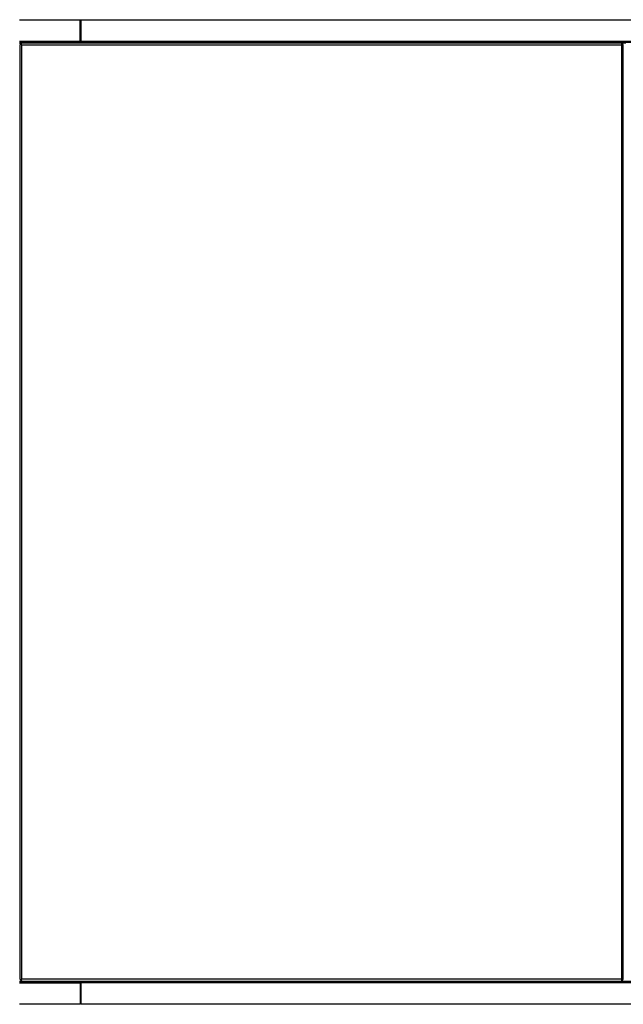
# Model space of a CAD drawing. Header units: millimetres. Extents: x -1350 to 1350, y -550 to 550.
# Tile 2 of 3: x -675 to 0, y -550 to 550. Entities that reach past the tile are written whole.
import ezdxf

# ---------------------------------------------------------------- set-up
doc = ezdxf.new("R2010")
doc.units = ezdxf.units.MM
doc.layers.add('Tressé - Dining table 260x110', color=7, linetype='Continuous', true_color=0x000000)

msp = doc.modelspace()

# ---------------------------------------------------------------- linework, layer by layer
at = {"layer": 'Tressé - Dining table 260x110', "color": 18, "lineweight": -3, "true_color": 0x000000}
for points, weights in [([(-606.3, 550), (-606.3, 550), (-606.3, 526.1)], [1.01689931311, 0.727760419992, 1]), ([(-606.3, 525), (-606.3, 525), (-607.3, 525)], [1, 0.707106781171, 1]), ([(-606.3, 526.1), (-606.3, 525), (-606.3, 525)], [1, 0.692218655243, 1]), ([(-606.3, 524), (-606.3, 525), (-606.3, 525)], [1, 0.707106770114, 1]), ([(-606.3, -525), (-606.3, -525), (-607.3, -525)], [1, 0.70710751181, 0.999998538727]), ([(-606.3, -525), (-606.3, -525), (-606.3, -524)], [1, 0.707106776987, 1]), ([(-606.3, -526), (-606.3, -525), (-606.3, -525)], [1, 0.692218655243, 1]), ([(-606.3, -526), (-606.3, -550), (-606.3, -550)], [1, 0.727760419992, 1.01689931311])]:
    msp.add_rational_spline(points, weights, degree=2, dxfattribs=at)
for points, degree in [([(-675, 550), (-641.1, 550), (-607.3, 550)], 2), ([(-606.3, 550), (-202.1, 550), (202.1, 550), (606.3, 550)], 3), ([(-675, 526), (-641.1, 526), (-607.3, 526)], 2), ([(-675, 525), (-652.4, 525), (-629.8, 525), (-607.3, 525)], 3), ([(-675, 524), (-673.8, 524), (-672.5, 524)], 2), ([(-673.5, 523), (-674, 522.5), (-674.5, 522)], 2), ([(-674.5, 522), (-674.5, 0), (-674.5, -522)], 2), ([(-672.5, 524), (-673, 523.5), (-673.5, 523)], 2), ([(-672.5, 522), (-673, 522.5), (-673.5, 523)], 2), ([(-2.5, 524), (-337.5, 524), (-672.5, 524)], 2), ([(-672.5, 522), (-337.5, 522), (-2.5, 522)], 2), ([(-672.5, -522), (-672.5, 0), (-672.5, 522)], 2), ([(-607.3, 525), (-626.6, 525), (-645.9, 525), (-665.2, 525)], 3), ([(-606.3, 526.1), (0, 526.1), (606.3, 526.1)], 2), ([(-606.3, 525), (0, 525), (606.3, 525)], 2), ([(-2.5, 524), (-2.5, 523), (-2.5, 522)], 2), ([(-0.5, 522), (-1.5, 523), (-2.5, 524)], 2), ([(2.5, 524), (0, 524), (-2.5, 524)], 2), ([(-2.5, 522), (-2.5, 0), (-2.5, -522)], 2), ([(-2.5, 522), (-1.5, 522), (-0.5, 522)], 2), ([(-0.5, -522), (-0.5, 0), (-0.5, 522)], 2), ([(-674.5, 0), (-674.8, 0), (-675, 0)], 2), ([(-675, -524), (-641.1, -524), (-607.3, -524)], 2), ([(-675, -525), (-652.4, -525), (-629.8, -525), (-607.3, -525)], 3), ([(-675, -526), (-641.1, -526), (-607.3, -526)], 2), ([(-674.5, -522), (-674, -522.5), (-673.5, -523)], 2), ([(-672.5, -522), (-673, -522.5), (-673.5, -523)], 2), ([(-673.5, -523), (-673, -523.5), (-672.5, -524)], 2), ([(-2.5, -522), (-337.5, -522), (-672.5, -522)], 2), ([(-672.5, -524), (-337.5, -524), (-2.5, -524)], 2), ([(-607.3, -525), (-626.6, -525), (-645.9, -525), (-665.2, -525)], 3), ([(-607.3, -524), (-607.3, -524), (-607.3, -524)], 2), ([(-606.3, -524), (0, -524), (606.3, -524)], 2), ([(-606.3, -524), (-606.3, -524), (-606.3, -524)], 2), ([(606.3, -525), (0, -525), (-606.3, -525)], 2), ([(606.3, -526), (0, -526), (-606.3, -526)], 2), ([(-2.5, -522), (-2.5, -523), (-2.5, -524)], 2), ([(-2.5, -524), (-1.5, -523), (-0.5, -522)], 2), ([(-0.5, -522), (-1.5, -522), (-2.5, -522)], 2), ([(-607.3, -550), (-641.1, -550), (-675, -550)], 2), ([(606.3, -550), (202.1, -550), (-202.1, -550), (-606.3, -550)], 3)]:
    msp.add_open_spline(points, degree=degree, dxfattribs=at)
for points, knots in [([(-607.3, 526), (-607.3, 529), (-607.3, 535.1), (-607.3, 543.1), (-607.3, 548.7), (-607.3, 550), (-607.3, 550)], [0, 0, 0, 0, 8.929968, 18.920332, 28.910696, 38.900976, 38.900976, 38.900976, 38.900976]), ([(-607.3, 550), (-607, 550), (-606.7, 549.9), (-606.4, 549.6), (-606.3, 549.3), (-606.3, 549.1)], [0, 0, 0, 0, 0.806888, 0.806888, 1.482822, 1.482822, 1.482822, 1.482822]), ([(-607.3, 526), (-607.3, 525.9), (-607.3, 525.8), (-607.3, 525.5), (-607.3, 525.4), (-607.3, 525.2), (-607.3, 525.1), (-607.3, 525), (-607.3, 525), (-607.3, 525)], [0, 0, 0, 0, 0.405633, 0.405633, 0.811266, 0.811266, 1.216899, 1.216899, 1.622531, 1.622531, 1.622531, 1.622531]), ([(-606.3, 526), (-606.3, 525.9), (-606.3, 525.8), (-606.4, 525.5), (-606.5, 525.4), (-606.7, 525.2), (-606.8, 525.1), (-607, 525), (-607.2, 525), (-607.3, 525)], [0.000178, 0.000178, 0.000178, 0.000178, 0.394841, 0.394841, 0.789682, 0.789682, 1.184523, 1.184523, 1.579364, 1.579364, 1.579364, 1.579364]), ([(-607.3, 525), (-607.2, 525), (-607.1, 525), (-607.1, 525), (-607, 525), (-607, 525), (-607, 525), (-607, 525), (-607, 525), (-607, 525), (-607, 525), (-606.9, 525.1), (-606.9, 525.1), (-606.9, 525.1), (-606.9, 525.1), (-606.8, 525.1), (-606.8, 525.1), (-606.8, 525.1), (-606.7, 525.2), (-606.7, 525.2), (-606.6, 525.3), (-606.6, 525.3), (-606.5, 525.3), (-606.5, 525.3), (-606.5, 525.3), (-606.5, 525.4), (-606.5, 525.4), (-606.4, 525.4), (-606.4, 525.5), (-606.4, 525.6), (-606.3, 525.7), (-606.3, 525.7), (-606.3, 525.8), (-606.3, 525.8), (-606.3, 525.9), (-606.3, 525.9), (-606.3, 526)], [0, 0, 0, 0, 0.196539, 0.196539, 0.245674, 0.257958, 0.257958, 0.270241, 0.270241, 0.294809, 0.294809, 0.393078, 0.393078, 0.417646, 0.417646, 0.442213, 0.491348, 0.491348, 0.589618, 0.589618, 0.786157, 0.786157, 0.810724, 0.810724, 0.835292, 0.884426, 0.884426, 0.982696, 0.982696, 1.179235, 1.179235, 1.277505, 1.277505, 1.375774, 1.375774, 1.569966, 1.569966, 1.569966, 1.569966]), ([(-607.3, 526), (-607.2, 526), (-607, 526), (-606.8, 526), (-606.7, 526), (-606.6, 526)], [-1.5804139, -1.5804139, -1.5804139, -1.5804139, -1.1853104, -1.1853104, -0.7950087, -0.7950087, -0.7950087, -0.7950087]), ([(-607.3, 524), (-607.3, 524.3), (-607.3, 524.8), (-607.3, 525), (-607.3, 525)], [0.013888, 0.013888, 0.013888, 0.013888, 0.83368, 1.623601, 1.623601, 1.623601, 1.623601]), ([(-606.6, 526), (-606.6, 526), (-606.6, 526), (-606.5, 526), (-606.4, 526), (-606.3, 526), (-606.3, 526), (-606.3, 526)], [0.7854052, 0.7854052, 0.7854052, 0.7854052, 0.7902069, 0.7902069, 1.1853104, 1.1853104, 1.578353, 1.578353, 1.578353, 1.578353]), ([(-606.3, 525.8), (-606.3, 525.8), (-606.3, 525.8), (-606.3, 525.8), (-606.3, 525.9), (-606.3, 525.9), (-606.3, 525.9), (-606.3, 526), (-606.3, 526), (-606.3, 526), (-606.3, 526), (-606.3, 526), (-606.3, 526), (-606.3, 526)], [1.411176, 1.411176, 1.411176, 1.411176, 1.4126732, 1.4126732, 1.4752282, 1.4752282, 1.5364657, 1.5364657, 1.5663895, 1.5663895, 1.5813509, 1.5813509, 1.5839194, 1.5839194, 1.5839194, 1.5839194]), ([(-607.3, -524), (-607.3, -524.3), (-607.3, -524.8), (-607.3, -525), (-607.3, -525)], [0, 0, 0, 0, 0.83368, 1.623861, 1.623861, 1.623861, 1.623861]), ([(-607.3, -526), (-607.3, -525.9), (-607.3, -525.8), (-607.3, -525.5), (-607.3, -525.4), (-607.3, -525.2), (-607.3, -525.1), (-607.3, -525), (-607.3, -525), (-607.3, -525)], [0, 0, 0, 0, 0.405633, 0.405633, 0.811266, 0.811266, 1.216899, 1.216899, 1.622531, 1.622531, 1.622531, 1.622531]), ([(-606.3, -526), (-606.3, -525.9), (-606.3, -525.8), (-606.4, -525.5), (-606.5, -525.4), (-606.7, -525.2), (-606.8, -525.1), (-607, -525), (-607.2, -525), (-607.3, -525)], [0.000187, 0.000187, 0.000187, 0.000187, 0.394841, 0.394841, 0.789682, 0.789682, 1.184523, 1.184523, 1.579364, 1.579364, 1.579364, 1.579364]), ([(-607.3, -525), (-607.2, -525), (-607.1, -525), (-607.1, -525), (-607, -525), (-607, -525), (-607, -525), (-607, -525), (-607, -525), (-607, -525), (-607, -525), (-606.9, -525.1), (-606.9, -525.1), (-606.9, -525.1), (-606.9, -525.1), (-606.8, -525.1), (-606.8, -525.1), (-606.8, -525.1), (-606.7, -525.2), (-606.7, -525.2), (-606.6, -525.3), (-606.6, -525.3), (-606.5, -525.3), (-606.5, -525.3), (-606.5, -525.3), (-606.5, -525.4), (-606.5, -525.4), (-606.4, -525.4), (-606.4, -525.5), (-606.4, -525.6), (-606.3, -525.7), (-606.3, -525.7), (-606.3, -525.8), (-606.3, -525.8), (-606.3, -525.9), (-606.3, -525.9), (-606.3, -526)], [0, 0, 0, 0, 0.196539, 0.196539, 0.245674, 0.257958, 0.257958, 0.270241, 0.270241, 0.294809, 0.294809, 0.393078, 0.393078, 0.417646, 0.417646, 0.442213, 0.491348, 0.491348, 0.589618, 0.589618, 0.786157, 0.786157, 0.810724, 0.810724, 0.835292, 0.884426, 0.884426, 0.982696, 0.982696, 1.179235, 1.179235, 1.277505, 1.277505, 1.375774, 1.375774, 1.569962, 1.569962, 1.569962, 1.569962]), ([(-607.3, -526), (-607.3, -529), (-607.3, -535.1), (-607.3, -543.1), (-607.3, -548.7), (-607.3, -550), (-607.3, -550)], [0, 0, 0, 0, 8.929968, 18.920332, 28.910696, 38.900976, 38.900976, 38.900976, 38.900976]), ([(-607.3, -526), (-607.2, -526), (-607, -526), (-606.8, -526), (-606.7, -526), (-606.6, -526)], [-1.5804139, -1.5804139, -1.5804139, -1.5804139, -1.1853104, -1.1853104, -0.7950087, -0.7950087, -0.7950087, -0.7950087]), ([(-606.3, -525.7), (-606.3, -525.7), (-606.3, -525.7), (-606.4, -525.5), (-606.5, -525.4), (-606.6, -525.3)], [0.298912, 0.298912, 0.298912, 0.298912, 0.3767334, 0.3767334, 0.775232, 0.775232, 0.775232, 0.775232]), ([(-606.6, -526), (-606.6, -526), (-606.6, -526), (-606.5, -526), (-606.4, -526), (-606.3, -526), (-606.3, -526), (-606.3, -526)], [0.7854052, 0.7854052, 0.7854052, 0.7854052, 0.7902069, 0.7902069, 1.1853104, 1.1853104, 1.5784597, 1.5784597, 1.5784597, 1.5784597]), ([(-606.3, -526), (-606.3, -526), (-606.3, -526), (-606.3, -526), (-606.3, -526), (-606.3, -526), (-606.3, -526), (-606.3, -525.9), (-606.3, -525.9), (-606.3, -525.9), (-606.3, -525.8), (-606.3, -525.8), (-606.3, -525.8), (-606.3, -525.8)], [0.0105312, 0.0105312, 0.0105312, 0.0105312, 0.0130907, 0.0130907, 0.0280515, 0.0280515, 0.0579754, 0.0579754, 0.119213, 0.119213, 0.1817682, 0.1817682, 0.1832654, 0.1832654, 0.1832654, 0.1832654])]:
    msp.add_open_spline(points, degree=3, knots=knots, dxfattribs=at)
for points, weights, degree, knots in [([(-607.3, 525), (-607, 525), (-606.8, 525.1), (-606.6, 525.3), (-606.5, 525.4), (-606.4, 525.5), (-606.3, 525.7), (-606.3, 525.7), (-606.3, 525.7)], [1.00000031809, 0.902362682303, 0.85354704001, 0.853553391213, 0.853553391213, 0.853553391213, 0.853553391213, 0.853553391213, 0.853553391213], 3, [0, 0, 0, 0, 0.80581, 0.80581, 0.80581, 1.217708, 1.217708, 1.29553, 1.29553, 1.29553, 1.29553]), ([(-607.3, -524), (-606.9, -524), (-606.6, -524), (-606.3, -524), (-606.3, -524)], [1, 0.923879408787, 1, 0.923879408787, 1], 2, [-1.570798, -1.570798, -1.570798, -0.785399, -0.785399, 0, 0, 0]), ([(-606.6, -525.3), (-606.6, -525.3), (-606.6, -525.3), (-606.6, -525.3), (-606.8, -525.1), (-607, -525), (-607.3, -525)], [1, 1, 1, 1, 0.999992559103, 1.05718364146, 1.17157324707], 3, [0.7789209, 0.7789209, 0.7789209, 0.7789209, 0.7886331, 0.7886331, 0.7886331, 1.5944428, 1.5944428, 1.5944428, 1.5944428])]:
    msp.add_rational_spline(points, weights, degree=degree, knots=knots, dxfattribs=at)

doc.saveas('drawing.dxf')
